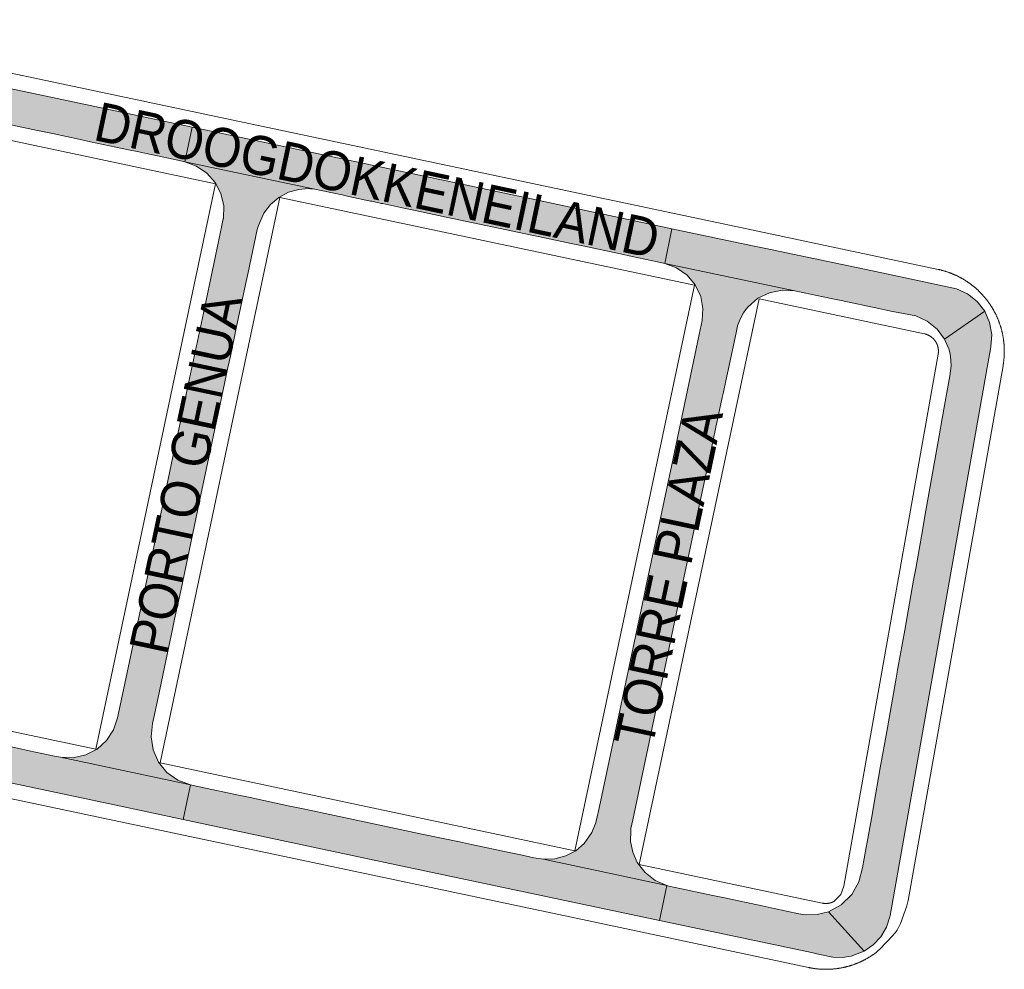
# Paper-space layout 'Layout1' of a CAD drawing. Header units: metres. Extents: x 123097 to 144122, y 392739 to 407589.
# Tile 104 of 256: x 131581 to 131776, y 393479 to 393667. Entities that reach past the tile are written whole.
import ezdxf
from ezdxf.enums import TextEntityAlignment as Align

# ---------------------------------------------------------------- set-up
doc = ezdxf.new("R2010")
doc.units = ezdxf.units.M
doc.header["$MEASUREMENT"] = 0
for name, color, linetype, lineweight in [('gs-anno-wegen algemeen tekst', 7, 'Continuous', 0), ('gs-knt-wegen algemeen', 7, 'Continuous', 0), ('ir-ARC-asfalt-hoofdwegen-te inspecteren', 5, 'Continuous', 0)]:
    doc.layers.add(name, color=color, linetype=linetype, lineweight=lineweight)
doc.styles.add('Style-Arial', font='arial.ttf')

psp = doc.layouts.get("Layout1")

# ---------------------------------------------------------------- hatches: boundary and pattern name
at = {"layer": 'ir-ARC-asfalt-hoofdwegen-te inspecteren', "linetype": 'Continuous', "lineweight": 13}
for points in [[(131540.783, 393661.127), (131515.558, 393666.444), (131514.786, 393666.618), (131513.37, 393659.762), (131514.852, 393659.448), (131539.082, 393654.317), (131539.564, 393654.24), (131541.13, 393653.912), (131547.006, 393652.651), (131549.318, 393652.16), (131556.791, 393650.586), (131559.127, 393650.088), (131566.584, 393648.489), (131568.051, 393648.18), (131584.529, 393644.715), (131587.808, 393644.017), (131592.731, 393642.976), (131595.048, 393642.475), (131602.495, 393640.903), (131604.536, 393640.481), (131606.362, 393640.104), (131607.351, 393639.898), (131612.295, 393638.831), (131613.648, 393638.524), (131615.088, 393645.381), (131590.586, 393650.571), (131588.46, 393651.021), (131545.01, 393660.225), (131542.887, 393660.675), (131541.767, 393660.912), (131541.529, 393660.936)], [(131708.49, 393618.402), (131709.937, 393625.292), (131696.682, 393628.097), (131694.114, 393628.646), (131682.16, 393631.194), (131680.286, 393631.57), (131632.294, 393641.736), (131629.828, 393642.259), (131615.088, 393645.381), (131613.648, 393638.524), (131639.003, 393633.153), (131644.755, 393631.959), (131646.085, 393631.68), (131650.376, 393630.768), (131650.636, 393630.713), (131652.547, 393630.303), (131652.769, 393630.255), (131656.91, 393629.366), (131658.588, 393629.003), (131663.777, 393627.903), (131665.302, 393627.598), (131665.319, 393627.595), (131682.257, 393624.004), (131685.037, 393623.412), (131689.981, 393622.364), (131692.307, 393621.904), (131699.782, 393620.293), (131702.092, 393619.798), (131707.073, 393618.753)], [(131622.656, 393600.061), (131623.898, 393605.926), (131624.419, 393608.382), (131625.664, 393614.259), (131626.169, 393616.645), (131627.973, 393625.157), (131628.076, 393625.515), (131628.186, 393625.899), (131629.253, 393628.348), (131630.583, 393630.089), (131632.228, 393631.481), (131634.131, 393632.492), (131636.206, 393633.075), (131638.024, 393633.215), (131638.512, 393633.196), (131639.003, 393633.153), (131613.648, 393638.524), (131615.98, 393637.683), (131618.03, 393636.29), (131619.67, 393634.431), (131620.797, 393632.224), (131621.341, 393629.806), (131621.268, 393627.328), (131621.252, 393627.252), (131620.97, 393625.91), (131620.633, 393624.311), (131617.587, 393609.841), (131617.325, 393608.595), (131614.207, 393593.814), (131613.441, 393590.201), (131611.313, 393580.159), (131610.37, 393575.771), (131609.196, 393570.157), (131607.918, 393564.23), (131600.703, 393530.096), (131600.355, 393528.586), (131599.559, 393526.197), (131598.182, 393524.088), (131596.314, 393522.4), (131594.077, 393521.242), (131591.62, 393520.692), (131589.103, 393520.785), (131614.772, 393515.333), (131612.286, 393516.24), (131610.127, 393517.771), (131608.45, 393519.817), (131607.373, 393522.235), (131606.972, 393524.85), (131607.277, 393527.479), (131607.549, 393528.665), (131608.373, 393532.601), (131609.643, 393538.586), (131611.227, 393546.083), (131611.638, 393548.121), (131612.903, 393554.031), (131616.852, 393572.671), (131619.749, 393586.34), (131620.317, 393589.022), (131622.184, 393597.833)], [(131708.49, 393618.402), (131734.212, 393613.002), (131736.079, 393612.621), (131741.067, 393611.571), (131743.373, 393611.076), (131750.81, 393609.519), (131753.201, 393609.006), (131755.694, 393608.499), (131758.135, 393608.045), (131760.389, 393607.003), (131762.317, 393605.438), (131763.8, 393603.446), (131771.736, 393608.967), (131770.252, 393610.892), (131768.346, 393612.4), (131766.132, 393613.403), (131757.302, 393615.299), (131749.203, 393617.005), (131728.185, 393621.434), (131725.874, 393621.92), (131709.937, 393625.292)], [(131704.787, 393554.443), (131704.367, 393552.463), (131695.588, 393511.035), (131695.038, 393508.439), (131694.823, 393507.685), (131694.11, 393505.915), (131692.594, 393503.762), (131690.905, 393502.306), (131688.933, 393501.266), (131686.778, 393500.693), (131684.55, 393500.618), (131708.906, 393495.43), (131706.592, 393496.441), (131704.603, 393497.997), (131703.066, 393500), (131702.176, 393501.995), (131701.738, 393504.135), (131701.774, 393506.319), (131701.822, 393506.704), (131702.179, 393508.395), (131705.426, 393523.762), (131706.046, 393526.695), (131707.729, 393534.662), (131710.183, 393546.276), (131711.906, 393554.431), (131712.363, 393556.592), (131713.47, 393561.829), (131714.979, 393568.974), (131716.599, 393576.641), (131718.063, 393583.491), (131718.541, 393585.728), (131719.861, 393591.906), (131720.084, 393592.948), (131720.566, 393595.204), (131720.891, 393596.723), (131722.594, 393604.691), (131722.896, 393606.106), (131723.401, 393607.438), (131724.092, 393608.683), (131724.523, 393609.291), (131724.999, 393609.866), (131726.917, 393611.526), (131729.194, 393612.644), (131731.68, 393613.147), (131734.212, 393613.002), (131708.49, 393618.402), (131710.852, 393617.546), (131712.913, 393616.11), (131714.535, 393614.191), (131715.608, 393611.919), (131716.054, 393609.547), (131715.897, 393607.138), (131715.319, 393604.362), (131712.769, 393592.111), (131709.842, 393578.299), (131709.51, 393576.731)], [(131755.96, 393545.921), (131754.599, 393538.387), (131754.189, 393536.023), (131752.83, 393528.541), (131752.524, 393526.59), (131751.97, 393523.677), (131751.101, 393518.72), (131749.824, 393511.432), (131749.465, 393509.401), (131748.897, 393506.146), (131747.926, 393500.75), (131747.597, 393498.943), (131746.891, 393496.148), (131745.457, 393493.648), (131743.401, 393491.627), (131740.876, 393490.237), (131747.948, 393482.474), (131749.724, 393483.72), (131751.196, 393485.314), (131752.297, 393487.184), (131752.976, 393489.244), (131753.053, 393489.505), (131772.935, 393601.922), (131773.119, 393604.345), (131772.711, 393606.741), (131771.736, 393608.967), (131763.8, 393603.446), (131764.63, 393601.545), (131764.83, 393600.823), (131764.975, 393600.091), (131765.093, 393598.153), (131764.834, 393596.228), (131763.327, 393587.738), (131762.726, 393584.365), (131759.932, 393568.478), (131759.432, 393565.607), (131758.101, 393558.114), (131757.692, 393555.779), (131756.346, 393548.239)], [(131551.844, 393528.632), (131551.644, 393528.678), (131544.027, 393530.279), (131541.603, 393530.786), (131534.123, 393532.385), (131531.763, 393532.874), (131526.7, 393533.973), (131522.001, 393534.959), (131517.092, 393535.987), (131515.206, 393536.415), (131513.767, 393529.557), (131599.781, 393511.358), (131613.334, 393508.478), (131614.772, 393515.333), (131589.103, 393520.785), (131587.868, 393521.033), (131582.906, 393522.079), (131580.601, 393522.566), (131573.114, 393524.147), (131570.803, 393524.638), (131563.343, 393526.224), (131559.848, 393526.962)], [(131614.772, 393515.333), (131613.334, 393508.478), (131653.228, 393500), (131707.457, 393488.524), (131708.906, 393495.43), (131684.55, 393500.618), (131682.658, 393500.931), (131680.079, 393501.472), (131677.766, 393501.964), (131670.284, 393503.54), (131667.958, 393504.033), (131660.479, 393505.609), (131657.155, 393506.304), (131641.412, 393509.665), (131638.948, 393510.167), (131636.374, 393510.718), (131634.052, 393511.207), (131626.588, 393512.798), (131624.283, 393513.282), (131616.806, 393514.868)], [(131740.876, 393490.237), (131738.606, 393489.67), (131736.266, 393489.624), (131735.013, 393489.841), (131730.098, 393490.896), (131727.736, 393491.38), (131720.299, 393492.962), (131717.979, 393493.459), (131710.535, 393495.025), (131709.297, 393495.307), (131708.906, 393495.43), (131707.457, 393488.524), (131737.853, 393482.091), (131738.255, 393482.006), (131741.414, 393481.339), (131741.745, 393481.277), (131743.558, 393481.214), (131745.353, 393481.473), (131747.948, 393482.474)]]:
    psp.add_hatch(color=5, dxfattribs=at).paths.add_polyline_path(points, flags=0)

# ---------------------------------------------------------------- linework, layer by layer
at = {"layer": 'gs-knt-wegen algemeen', "color": 7, "linetype": 'Continuous', "flags": 128}
for points in [[(131535.374, 393665.339), (131628.778, 393645.563), (131723.47, 393625.513), (131762.523, 393617.244), (131762.621, 393617.223), (131762.718, 393617.201), (131762.815, 393617.179), (131762.912, 393617.156), (131763.009, 393617.133), (131763.105, 393617.109), (131763.201, 393617.085), (131763.296, 393617.06), (131763.392, 393617.035), (131763.488, 393617.009), (131763.583, 393616.982), (131763.679, 393616.955), (131763.774, 393616.927), (131763.87, 393616.898), (131763.965, 393616.869), (131764.058, 393616.841), (131764.152, 393616.81), (131764.247, 393616.78), (131764.341, 393616.748), (131764.436, 393616.717), (131764.53, 393616.684), (131764.623, 393616.651), (131764.717, 393616.618), (131764.808, 393616.584), (131764.902, 393616.55), (131764.995, 393616.514), (131765.087, 393616.479), (131765.18, 393616.442), (131765.272, 393616.405), (131765.364, 393616.368), (131765.456, 393616.33), (131765.546, 393616.292), (131765.637, 393616.253), (131765.728, 393616.214), (131765.819, 393616.173), (131765.91, 393616.133), (131766.001, 393616.091), (131766.091, 393616.05), (131766.181, 393616.007), (131766.268, 393615.965), (131766.358, 393615.922), (131766.447, 393615.878), (131766.536, 393615.833), (131766.625, 393615.788), (131766.709, 393615.744), (131766.713, 393615.743), (131766.716, 393615.74), (131766.801, 393615.697), (131766.889, 393615.65), (131766.974, 393615.604), (131767.062, 393615.556), (131767.149, 393615.508), (131767.235, 393615.459), (131767.322, 393615.41), (131767.408, 393615.36), (131767.494, 393615.31), (131767.579, 393615.259), (131767.662, 393615.209), (131767.747, 393615.157), (131767.832, 393615.105), (131767.916, 393615.052), (131768, 393614.999), (131768.084, 393614.945), (131768.167, 393614.89), (131768.25, 393614.836), (131768.331, 393614.781), (131768.413, 393614.726), (131768.495, 393614.669), (131768.576, 393614.612), (131768.658, 393614.555), (131768.738, 393614.497), (131768.819, 393614.439), (131768.899, 393614.38), (131768.977, 393614.322), (131769.057, 393614.263), (131769.136, 393614.202), (131769.215, 393614.142), (131769.293, 393614.081), (131769.371, 393614.019), (131769.449, 393613.957), (131769.526, 393613.894), (131769.601, 393613.833), (131769.678, 393613.769), (131769.754, 393613.705), (131769.83, 393613.641), (131769.905, 393613.576), (131769.98, 393613.511), (131770.055, 393613.445), (131770.129, 393613.379), (131770.201, 393613.314), (131770.275, 393613.247), (131770.348, 393613.179), (131770.42, 393613.111), (131770.492, 393613.043), (131770.564, 393612.974), (131770.635, 393612.905), (131770.706, 393612.835), (131770.775, 393612.767), (131770.846, 393612.696), (131770.915, 393612.625), (131770.984, 393612.554), (131771.053, 393612.482), (131771.122, 393612.41), (131771.19, 393612.337), (131771.257, 393612.264), (131771.323, 393612.192), (131771.389, 393612.119), (131771.455, 393612.044), (131771.521, 393611.97), (131771.587, 393611.895), (131771.651, 393611.819), (131771.716, 393611.744), (131771.78, 393611.668), (131771.842, 393611.593), (131771.905, 393611.516), (131771.967, 393611.438), (131772.029, 393611.361), (131772.091, 393611.283), (131772.152, 393611.204), (131772.213, 393611.126), (131772.273, 393611.046), (131772.331, 393610.969), (131772.391, 393610.889), (131772.449, 393610.809), (131772.508, 393610.728), (131772.565, 393610.647), (131772.623, 393610.566), (131772.68, 393610.484), (131772.736, 393610.402), (131772.79, 393610.322), (131772.846, 393610.239), (131772.901, 393610.156), (131772.955, 393610.073), (131773.009, 393609.989), (131773.062, 393609.906), (131773.115, 393609.821), (131773.167, 393609.737), (131773.218, 393609.654), (131773.269, 393609.569), (131773.32, 393609.483), (131773.37, 393609.397), (131773.42, 393609.311), (131773.469, 393609.225), (131773.518, 393609.138), (131773.566, 393609.051), (131773.613, 393608.966), (131773.66, 393608.878), (131773.707, 393608.791), (131773.753, 393608.703), (131773.799, 393608.614), (131773.844, 393608.526), (131773.888, 393608.437), (131773.932, 393608.347), (131773.975, 393608.26), (131774.017, 393608.17), (131774.06, 393608.08), (131774.102, 393607.99), (131774.143, 393607.9), (131774.184, 393607.809), (131774.224, 393607.718), (131774.263, 393607.627), (131774.302, 393607.537), (131774.34, 393607.446), (131774.378, 393607.354), (131774.416, 393607.262), (131774.452, 393607.169), (131774.489, 393607.077), (131774.525, 393606.984), (131774.56, 393606.891), (131774.594, 393606.8), (131774.628, 393606.707), (131774.661, 393606.613), (131774.694, 393606.519), (131774.727, 393606.425), (131774.759, 393606.331), (131774.79, 393606.237), (131774.821, 393606.142), (131774.85, 393606.049), (131774.88, 393605.954), (131774.909, 393605.859), (131774.937, 393605.764), (131774.965, 393605.669), (131774.992, 393605.573), (131775.019, 393605.477), (131775.045, 393605.381), (131775.07, 393605.287), (131775.095, 393605.191), (131775.119, 393605.095), (131775.143, 393604.998), (131775.166, 393604.901), (131775.189, 393604.805), (131775.211, 393604.708), (131775.233, 393604.611), (131775.253, 393604.515), (131775.273, 393604.418), (131775.293, 393604.321), (131775.312, 393604.223), (131775.331, 393604.125), (131775.349, 393604.028), (131775.366, 393603.93), (131775.383, 393603.832), (131775.399, 393603.736), (131775.415, 393603.638), (131775.43, 393603.539), (131775.444, 393603.441), (131775.458, 393603.342), (131775.471, 393603.244), (131775.484, 393603.145), (131775.496, 393603.047), (131775.507, 393602.95), (131775.518, 393602.851), (131775.528, 393602.752), (131775.538, 393602.653), (131775.547, 393602.554), (131775.556, 393602.455), (131775.564, 393602.356), (131775.571, 393602.257), (131775.578, 393602.16), (131775.584, 393602.061), (131775.589, 393601.961), (131775.594, 393601.862), (131775.599, 393601.763), (131775.602, 393601.664), (131775.606, 393601.564), (131775.608, 393601.465), (131775.61, 393601.367), (131775.611, 393601.268), (131775.612, 393601.169), (131775.612, 393601.069), (131775.612, 393600.97), (131775.611, 393600.87), (131775.609, 393600.771), (131775.607, 393600.672), (131775.604, 393600.574), (131775.601, 393600.475), (131775.597, 393600.376), (131775.592, 393600.276), (131775.587, 393600.177), (131775.581, 393600.078), (131775.575, 393599.979), (131775.568, 393599.879), (131775.56, 393599.782), (131775.552, 393599.683), (131775.544, 393599.584), (131775.534, 393599.485), (131775.524, 393599.386), (131775.514, 393599.287), (131775.503, 393599.189), (131775.491, 393599.09), (131775.479, 393598.993), (131775.466, 393598.895), (131775.452, 393598.796), (131775.438, 393598.698), (131775.423, 393598.6), (131775.408, 393598.501), (131775.392, 393598.403), (131775.376, 393598.305), (131775.359, 393598.209), (131756.601, 393492.486), (131756.548, 393492.219), (131756.485, 393491.96), (131756.484, 393491.956), (131756.483, 393491.952)], [(131619.712, 393634.174), (131532.677, 393652.602)], [(131596.037, 393522.357), (131619.712, 393634.174)], [(131632.449, 393631.477), (131608.774, 393519.66)], [(131714.404, 393614.124), (131632.449, 393631.477)], [(131690.728, 393502.308), (131714.404, 393614.124)], [(131727.141, 393611.427), (131703.465, 393499.611)], [(131703.465, 393499.611), (131739.622, 393491.956), (131739.661, 393491.948), (131739.699, 393491.94), (131739.737, 393491.933), (131739.775, 393491.927), (131739.814, 393491.921), (131739.852, 393491.915), (131739.89, 393491.91), (131739.928, 393491.905), (131739.967, 393491.9), (131740.005, 393491.896), (131740.044, 393491.893), (131740.082, 393491.89), (131740.121, 393491.887), (131740.16, 393491.885), (131740.198, 393491.883), (131740.237, 393491.881), (131740.276, 393491.88), (131740.314, 393491.88), (131740.353, 393491.88), (131740.391, 393491.88), (131740.43, 393491.881), (131740.469, 393491.882), (131740.508, 393491.883), (131740.546, 393491.885), (131740.585, 393491.888), (131740.623, 393491.891), (131740.662, 393491.894), (131740.7, 393491.898), (131740.739, 393491.902), (131740.777, 393491.907), (131740.816, 393491.912), (131740.854, 393491.917), (131740.892, 393491.923), (131740.93, 393491.929), (131740.968, 393491.936), (131741.006, 393491.943), (131741.044, 393491.95), (131741.082, 393491.958), (131741.12, 393491.967), (131741.157, 393491.976), (131741.195, 393491.985), (131741.232, 393491.994), (131741.27, 393492.005), (131741.307, 393492.015), (131741.344, 393492.026), (131741.381, 393492.037), (131741.418, 393492.049), (131741.455, 393492.061), (131741.491, 393492.074), (131741.528, 393492.086), (131741.564, 393492.1), (131741.6, 393492.114), (131741.636, 393492.128), (131741.672, 393492.142), (131741.708, 393492.157), (131741.743, 393492.172), (131741.779, 393492.188), (131741.814, 393492.204), (131741.849, 393492.221), (131741.883, 393492.238), (131741.918, 393492.255), (131741.952, 393492.272), (131741.987, 393492.291), (131742.019, 393492.308), (131743.282, 393493.63), (131743.876, 393495.296), (131762.539, 393600.481), (131762.546, 393600.523), (131762.553, 393600.564), (131762.559, 393600.606), (131762.564, 393600.647), (131762.569, 393600.689), (131762.574, 393600.731), (131762.578, 393600.773), (131762.581, 393600.814), (131762.585, 393600.856), (131762.587, 393600.898), (131762.589, 393600.94), (131762.591, 393600.981), (131762.592, 393601.023), (131762.592, 393601.066), (131762.592, 393601.108), (131762.592, 393601.149), (131762.591, 393601.191), (131762.59, 393601.233), (131762.588, 393601.275), (131762.585, 393601.317), (131762.582, 393601.359), (131762.579, 393601.401), (131762.575, 393601.442), (131762.57, 393601.484), (131762.565, 393601.526), (131762.56, 393601.567), (131762.554, 393601.609), (131762.547, 393601.65), (131762.54, 393601.691), (131762.533, 393601.733), (131762.525, 393601.774), (131762.516, 393601.815), (131762.507, 393601.856), (131762.498, 393601.897), (131762.488, 393601.938), (131762.478, 393601.978), (131762.467, 393602.019), (131762.455, 393602.059), (131762.443, 393602.099), (131762.431, 393602.139), (131762.418, 393602.179), (131762.405, 393602.219), (131762.391, 393602.259), (131762.377, 393602.298), (131762.362, 393602.337), (131762.347, 393602.376), (131762.331, 393602.415), (131762.315, 393602.454), (131762.298, 393602.492), (131762.281, 393602.531), (131762.264, 393602.569), (131762.246, 393602.607), (131762.227, 393602.644), (131762.209, 393602.682), (131762.189, 393602.719), (131762.17, 393602.756), (131762.149, 393602.793), (131762.128, 393602.829), (131762.107, 393602.866), (131762.086, 393602.901), (131762.064, 393602.937), (131762.041, 393602.973), (131762.019, 393603.008), (131761.996, 393603.043), (131761.972, 393603.077), (131761.948, 393603.112), (131761.923, 393603.146), (131761.898, 393603.179), (131761.873, 393603.213), (131761.847, 393603.246), (131761.821, 393603.279), (131761.795, 393603.311), (131761.768, 393603.344), (131761.741, 393603.376), (131761.713, 393603.407), (131761.685, 393603.438), (131761.657, 393603.469), (131761.628, 393603.5), (131761.599, 393603.53), (131761.569, 393603.56), (131761.54, 393603.589), (131761.509, 393603.618), (131761.479, 393603.647), (131761.448, 393603.675), (131761.417, 393603.703), (131761.385, 393603.731), (131761.353, 393603.758), (131761.321, 393603.785), (131761.289, 393603.812), (131761.256, 393603.838), (131761.222, 393603.863), (131761.189, 393603.889), (131761.155, 393603.914), (131761.121, 393603.938), (131761.087, 393603.962), (131761.052, 393603.986), (131761.017, 393604.009), (131760.982, 393604.032), (131760.947, 393604.054), (131760.911, 393604.076), (131760.875, 393604.098), (131760.839, 393604.119), (131760.802, 393604.14), (131760.766, 393604.16), (131760.729, 393604.179), (131760.691, 393604.199), (131760.654, 393604.218), (131760.616, 393604.236), (131760.578, 393604.254), (131760.54, 393604.272), (131760.502, 393604.289), (131760.464, 393604.305), (131760.425, 393604.321), (131760.386, 393604.337), (131760.347, 393604.352), (131760.308, 393604.367), (131760.268, 393604.381), (131760.228, 393604.395), (131760.189, 393604.408), (131760.149, 393604.421), (131760.109, 393604.434), (131760.068, 393604.445), (131760.028, 393604.457), (131759.988, 393604.468), (131759.947, 393604.478), (131759.906, 393604.488), (131759.865, 393604.498), (131759.825, 393604.506), (131727.141, 393611.427)], [(131509.002, 393540.785), (131596.037, 393522.357)], [(131694.396, 393488.224), (131599.709, 393508.271), (131499.937, 393529.396)], [(131608.774, 393519.66), (131690.728, 393502.308)], [(131756.483, 393491.952), (131756.409, 393491.695), (131756.323, 393491.437), (131755.08, 393487.95), (131754.971, 393487.666), (131754.849, 393487.388), (131754.715, 393487.115), (131754.567, 393486.849), (131754.408, 393486.591), (131754.236, 393486.34), (131754.053, 393486.097), (131753.859, 393485.863), (131753.655, 393485.638), (131750.918, 393482.775), (131750.711, 393482.567), (131750.494, 393482.369), (131750.268, 393482.181), (131750.034, 393482.003), (131749.946, 393481.94), (131749.858, 393481.877), (131749.77, 393481.815), (131749.682, 393481.754), (131749.592, 393481.694), (131749.503, 393481.633), (131749.412, 393481.574), (131749.323, 393481.515), (131749.232, 393481.457), (131749.141, 393481.399), (131749.049, 393481.341), (131748.958, 393481.285), (131748.866, 393481.229), (131748.773, 393481.174), (131748.68, 393481.119), (131748.587, 393481.065), (131748.493, 393481.011), (131748.399, 393480.958), (131748.305, 393480.906), (131748.211, 393480.855), (131748.116, 393480.803), (131748.02, 393480.753), (131747.924, 393480.703), (131747.829, 393480.654), (131747.732, 393480.605), (131747.636, 393480.557), (131747.538, 393480.51), (131747.442, 393480.463), (131747.344, 393480.417), (131747.246, 393480.372), (131747.148, 393480.327), (131747.05, 393480.283), (131746.951, 393480.239), (131746.852, 393480.197), (131746.753, 393480.154), (131746.654, 393480.113), (131746.554, 393480.072), (131746.454, 393480.032), (131746.353, 393479.992), (131746.253, 393479.953), (131746.152, 393479.915), (131746.051, 393479.877), (131745.95, 393479.84), (131745.849, 393479.804), (131745.747, 393479.769), (131745.644, 393479.734), (131745.542, 393479.699), (131745.44, 393479.666), (131745.337, 393479.633), (131745.234, 393479.6), (131745.131, 393479.569), (131745.028, 393479.538), (131744.925, 393479.508), (131744.821, 393479.478), (131744.717, 393479.449), (131744.613, 393479.421), (131744.509, 393479.393), (131744.404, 393479.367), (131744.299, 393479.34), (131744.195, 393479.315), (131744.09, 393479.29), (131743.985, 393479.266), (131743.879, 393479.242), (131743.775, 393479.22), (131743.669, 393479.198), (131743.563, 393479.176), (131743.457, 393479.156), (131743.352, 393479.136), (131743.245, 393479.116), (131743.139, 393479.098), (131743.032, 393479.08), (131742.927, 393479.063), (131742.82, 393479.046), (131742.713, 393479.03), (131742.606, 393479.015), (131742.5, 393479.001), (131742.393, 393478.987), (131742.285, 393478.974), (131742.178, 393478.962), (131742.072, 393478.95), (131741.964, 393478.939), (131741.856, 393478.929), (131741.749, 393478.919), (131741.642, 393478.911), (131741.534, 393478.903), (131741.427, 393478.895), (131741.319, 393478.888), (131741.212, 393478.882), (131741.104, 393478.877), (131740.996, 393478.873), (131740.888, 393478.869), (131740.781, 393478.865), (131740.673, 393478.863), (131740.565, 393478.861), (131740.457, 393478.86), (131740.35, 393478.86), (131740.242, 393478.86), (131740.133, 393478.861), (131740.025, 393478.863), (131739.918, 393478.865), (131739.81, 393478.868), (131739.702, 393478.872), (131739.594, 393478.877), (131739.488, 393478.882), (131739.38, 393478.888), (131739.272, 393478.895), (131739.164, 393478.902), (131739.057, 393478.91), (131738.949, 393478.919), (131738.842, 393478.928), (131738.734, 393478.939), (131738.628, 393478.949), (131738.52, 393478.961), (131738.413, 393478.973), (131738.306, 393478.986), (131738.199, 393479), (131738.092, 393479.014), (131737.985, 393479.029), (131737.878, 393479.045), (131737.773, 393479.062), (131737.666, 393479.079), (131737.559, 393479.097), (131737.453, 393479.115), (131737.348, 393479.134), (131737.241, 393479.154), (131737.135, 393479.175), (131737.029, 393479.196), (131736.925, 393479.218), (131694.404, 393488.222)], [(131694.404, 393488.222), (131694.4, 393488.222), (131694.396, 393488.224)], [(131694.404, 393488.222), (131694.4, 393488.222), (131694.396, 393488.224)], [(131694.407, 393488.224), (131694.404, 393488.222)]]:
    psp.add_lwpolyline(points, dxfattribs=at)
at = {"layer": 'ir-ARC-asfalt-hoofdwegen-te inspecteren', "color": 5, "linetype": 'Continuous', "lineweight": 13}
psp.add_lwpolyline([(131568.051, 393648.18), (131584.529, 393644.715), (131587.808, 393644.017), (131592.731, 393642.976), (131595.048, 393642.475), (131602.495, 393640.903), (131604.536, 393640.481), (131606.362, 393640.104), (131607.351, 393639.898), (131612.295, 393638.831), (131613.648, 393638.524), (131615.088, 393645.381), (131590.586, 393650.571), (131588.46, 393651.021), (131545.01, 393660.225)], dxfattribs=at)
for points in [[(131708.49, 393618.402), (131709.937, 393625.292), (131696.682, 393628.097), (131694.114, 393628.646), (131682.16, 393631.194), (131680.286, 393631.57), (131632.294, 393641.736), (131629.828, 393642.259), (131615.088, 393645.381), (131613.648, 393638.524), (131639.003, 393633.153), (131644.755, 393631.959), (131646.085, 393631.68), (131650.376, 393630.768), (131650.636, 393630.713), (131652.547, 393630.303), (131652.769, 393630.255), (131656.91, 393629.366), (131658.588, 393629.003), (131663.777, 393627.903), (131665.302, 393627.598), (131665.319, 393627.595), (131682.257, 393624.004), (131685.037, 393623.412), (131689.981, 393622.364), (131692.307, 393621.904), (131699.782, 393620.293), (131702.092, 393619.798), (131707.073, 393618.753)], [(131708.49, 393618.402), (131734.212, 393613.002), (131736.079, 393612.621), (131741.067, 393611.571), (131743.373, 393611.076), (131750.81, 393609.519), (131753.201, 393609.006), (131755.694, 393608.499), (131758.135, 393608.045), (131760.389, 393607.003), (131762.317, 393605.438), (131763.8, 393603.446), (131771.736, 393608.967), (131770.252, 393610.892), (131768.346, 393612.4), (131766.132, 393613.403), (131757.302, 393615.299), (131749.203, 393617.005), (131728.185, 393621.434), (131725.874, 393621.92), (131709.937, 393625.292)], [(131704.787, 393554.443), (131704.367, 393552.463), (131695.588, 393511.035), (131695.038, 393508.439), (131694.823, 393507.685), (131694.11, 393505.915), (131692.594, 393503.762), (131690.905, 393502.306), (131688.933, 393501.266), (131686.778, 393500.693), (131684.55, 393500.618), (131708.906, 393495.43), (131706.592, 393496.441), (131704.603, 393497.997), (131703.066, 393500), (131702.176, 393501.995), (131701.738, 393504.135), (131701.774, 393506.319), (131701.822, 393506.704), (131702.179, 393508.395), (131705.426, 393523.762), (131706.046, 393526.695), (131707.729, 393534.662), (131710.183, 393546.276), (131711.906, 393554.431), (131712.363, 393556.592), (131713.47, 393561.829), (131714.979, 393568.974), (131716.599, 393576.641), (131718.063, 393583.491), (131718.541, 393585.728), (131719.861, 393591.906), (131720.084, 393592.948), (131720.566, 393595.204), (131720.891, 393596.723), (131722.594, 393604.691), (131722.896, 393606.106), (131723.401, 393607.438), (131724.092, 393608.683), (131724.523, 393609.291), (131724.999, 393609.866), (131726.917, 393611.526), (131729.194, 393612.644), (131731.68, 393613.147), (131734.212, 393613.002), (131708.49, 393618.402), (131710.852, 393617.546), (131712.913, 393616.11), (131714.535, 393614.191), (131715.608, 393611.919), (131716.054, 393609.547), (131715.897, 393607.138), (131715.319, 393604.362), (131712.769, 393592.111), (131709.842, 393578.299), (131709.51, 393576.731)], [(131755.96, 393545.921), (131754.599, 393538.387), (131754.189, 393536.023), (131752.83, 393528.541), (131752.524, 393526.59), (131751.97, 393523.677), (131751.101, 393518.72), (131749.824, 393511.432), (131749.465, 393509.401), (131748.897, 393506.146), (131747.926, 393500.75), (131747.597, 393498.943), (131746.891, 393496.148), (131745.457, 393493.648), (131743.401, 393491.627), (131740.876, 393490.237), (131747.948, 393482.474), (131749.724, 393483.72), (131751.196, 393485.314), (131752.297, 393487.184), (131752.976, 393489.244), (131753.053, 393489.505), (131772.935, 393601.922), (131773.119, 393604.345), (131772.711, 393606.741), (131771.736, 393608.967), (131763.8, 393603.446), (131764.63, 393601.545), (131764.83, 393600.823), (131764.975, 393600.091), (131765.093, 393598.153), (131764.834, 393596.228), (131763.327, 393587.738), (131762.726, 393584.365), (131759.932, 393568.478), (131759.432, 393565.607), (131758.101, 393558.114), (131757.692, 393555.779), (131756.346, 393548.239)], [(131551.844, 393528.632), (131551.644, 393528.678), (131544.027, 393530.279), (131541.603, 393530.786), (131534.123, 393532.385), (131531.763, 393532.874), (131526.7, 393533.973), (131522.001, 393534.959), (131517.092, 393535.987), (131515.206, 393536.415), (131513.767, 393529.557), (131599.781, 393511.358), (131613.334, 393508.478), (131614.772, 393515.333), (131589.103, 393520.785), (131587.868, 393521.033), (131582.906, 393522.079), (131580.601, 393522.566), (131573.114, 393524.147), (131570.803, 393524.638), (131563.343, 393526.224), (131559.848, 393526.962)], [(131614.772, 393515.333), (131613.334, 393508.478), (131653.228, 393500), (131707.457, 393488.524), (131708.906, 393495.43), (131684.55, 393500.618), (131682.658, 393500.931), (131680.079, 393501.472), (131677.766, 393501.964), (131670.284, 393503.54), (131667.958, 393504.033), (131660.479, 393505.609), (131657.155, 393506.304), (131641.412, 393509.665), (131638.948, 393510.167), (131636.374, 393510.718), (131634.052, 393511.207), (131626.588, 393512.798), (131624.283, 393513.282), (131616.806, 393514.868)], [(131740.876, 393490.237), (131738.606, 393489.67), (131736.266, 393489.624), (131735.013, 393489.841), (131730.098, 393490.896), (131727.736, 393491.38), (131720.299, 393492.962), (131717.979, 393493.459), (131710.535, 393495.025), (131709.297, 393495.307), (131708.906, 393495.43), (131707.457, 393488.524), (131737.853, 393482.091), (131738.255, 393482.006), (131741.414, 393481.339), (131741.745, 393481.277), (131743.558, 393481.214), (131745.353, 393481.473), (131747.948, 393482.474)]]:
    psp.add_lwpolyline(points, close=True, dxfattribs=at)
at = {"layer": 'ir-ARC-asfalt-hoofdwegen-te inspecteren', "color": 5, "linetype": 'Continuous', "lineweight": 13, "flags": 128}
psp.add_lwpolyline([(131622.656, 393600.061), (131623.898, 393605.926), (131624.419, 393608.382), (131625.664, 393614.259), (131626.169, 393616.645), (131627.973, 393625.157), (131628.076, 393625.515), (131628.186, 393625.899), (131629.253, 393628.348), (131630.583, 393630.089), (131632.228, 393631.481), (131634.131, 393632.492), (131636.206, 393633.075), (131638.024, 393633.215), (131638.512, 393633.196), (131639.003, 393633.153), (131613.648, 393638.524), (131615.98, 393637.683), (131618.03, 393636.29), (131619.67, 393634.431), (131620.797, 393632.224), (131621.341, 393629.806), (131621.268, 393627.328), (131621.252, 393627.252), (131620.97, 393625.91), (131620.633, 393624.311), (131617.587, 393609.841), (131617.325, 393608.595), (131614.207, 393593.814), (131613.441, 393590.201), (131611.313, 393580.159), (131610.37, 393575.771), (131609.196, 393570.157), (131607.918, 393564.23), (131600.703, 393530.096), (131600.355, 393528.586), (131599.559, 393526.197), (131598.182, 393524.088), (131596.314, 393522.4), (131594.077, 393521.242), (131591.62, 393520.692), (131589.103, 393520.785), (131614.772, 393515.333), (131612.286, 393516.24), (131610.127, 393517.771), (131608.45, 393519.817), (131607.373, 393522.235), (131606.972, 393524.85), (131607.277, 393527.479), (131607.549, 393528.665), (131608.373, 393532.601), (131609.643, 393538.586), (131611.227, 393546.083), (131611.638, 393548.121), (131612.903, 393554.031), (131616.852, 393572.671), (131619.749, 393586.34), (131620.317, 393589.022), (131622.184, 393597.833)], close=True, dxfattribs=at)

# ---------------------------------------------------------------- texts
at = {"layer": 'gs-anno-wegen algemeen tekst', "color": 7, "style": 'Style-Arial', "width": 0.909091}
for s, rotation, p in [('DROOGDOKKENEILAND', 348.04501, (131651.681, 393634.884)), ('PORTO GENUA', 78.04501, (131613.851, 393576.91)), ('TORRE PLAZA', 78.04501, (131709.274, 393556.386))]:
    psp.add_text(s, height=7.7, rotation=rotation, dxfattribs=at).set_placement(p, align=Align.MIDDLE_CENTER)

doc.saveas('drawing.dxf')
